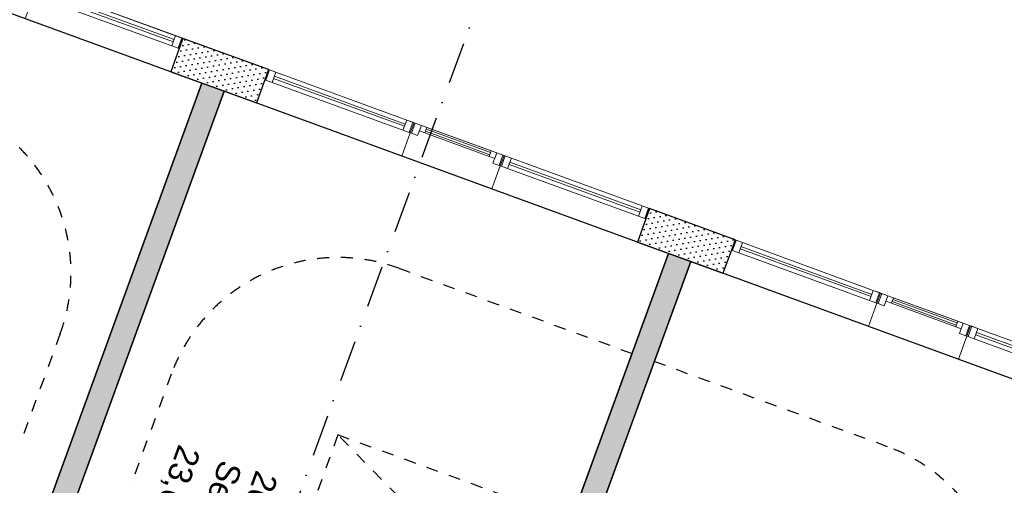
# Model space of a CAD drawing. Header units: millimetres. Extents: x 112481703 to 112588235, y 1264638581 to 1264713486.
# Tile 67 of 256: x 112524377 to 112532703, y 1264687552 to 1264691487. Entities that reach past the tile are written whole.
import ezdxf
from ezdxf.enums import TextEntityAlignment as Align

# ---------------------------------------------------------------- set-up
doc = ezdxf.new("R2010")
doc.units = ezdxf.units.MM
doc.header["$LTSCALE"] = 0.5
doc.header["$MEASUREMENT"] = 0
for name, pattern in [('PLINE', [0]), ('Prikk & stiplet', [1340.555525, 705.555534, -352.777767, 0, -282.222223]), ('Stipling', [400, 200, -200])]:
    doc.linetypes.add(name, pattern=pattern)
for name, color, linetype in [('231- Bærende yttervegger (Skravur)(Nye konstruksjoner)', 7, 'Continuous'), ('231- Bærende yttervegger(Nye konstruksjoner)', 7, 'Continuous'), ('242- Ikke-bærende innervegger (Skravur)(Nye konstruksjoner)', 7, 'Continuous'), ('242- Ikke-bærende innervegger(Nye konstruksjoner)', 7, 'Continuous'), ('852- Snittmarkør', 7, 'Continuous'), ('862- M___Nettoareal (1-100)', 7, 'Continuous'), ('862- M___Nettoareal(Nye konstruksjoner)', 7, 'Continuous'), ('862- M___Nettoareal(Polylinje)(Nye konstruksjoner)', 7, 'Continuous'), ('878- Annen overflate_visuell informasjon(Nye konstruksjoner)', 7, 'Continuous')]:
    doc.layers.add(name, color=color, linetype=linetype)
doc.layers.add('234- Vinduer_ dører_ porter(Nye konstruksjoner)', color=7, linetype='Continuous', lineweight=0)
doc.styles.add('GENERATED_STYLE_1', font='arial.ttf')
pattern_1 = [(249.956, (112557650, 1264717795), (-81.357, 29.68231), [0, -50]), (249.956, (112557682.11, 1264717756.67), (-81.357, 29.68231), [0, -50])]

# ---------------------------------------------------------------- blocks, each defined once
blk = doc.blocks.new('Sengerom_2021_90', base_point=(112530548.9, 1264685076.3))
at = {"layer": '862- M___Nettoareal(Polylinje)(Nye konstruksjoner)', "linetype": 'PLINE', "flags": 128}
blk.add_lwpolyline([(112528371.7, 1264684840.3), (112530720.3, 1264683983.4), (112529794.9, 1264681447), (112531204.1, 1264680932.8), (112533808.9, 1264688072.5), (112530051.2, 1264689443.5)], close=True, dxfattribs=at)
blk = doc.blocks.new('Sengerom_2031_91', base_point=(112526670.2, 1264686491.5))
at = {"layer": '862- M___Nettoareal(Polylinje)(Nye konstruksjoner)', "linetype": 'PLINE', "flags": 128}
blk.add_lwpolyline([(112529863.3, 1264689512), (112526105.6, 1264690883), (112523500.7, 1264683743.3), (112524909.9, 1264683229.2), (112525835.3, 1264685765.7), (112528183.8, 1264684908.8)], close=True, dxfattribs=at)
blk = doc.blocks.new('Sengerom_2041_92', base_point=(112522657.7, 1264687955.4))
at = {"layer": '862- M___Nettoareal(Polylinje)(Nye konstruksjoner)', "linetype": 'PLINE', "flags": 128}
blk.add_lwpolyline([(112520480.5, 1264687719.3), (112522829.1, 1264686862.4), (112521903.7, 1264684326), (112523312.8, 1264683811.9), (112525917.7, 1264690951.5), (112522160, 1264692322.5)], close=True, dxfattribs=at)
blk = doc.blocks.new('Sengerom_2011_102', base_point=(112534561.4, 1264683612.4))
at = {"layer": '862- M___Nettoareal(Polylinje)(Nye konstruksjoner)', "linetype": 'PLINE', "flags": 128}
blk.add_lwpolyline([(112536075.1, 1264682029.8), (112537754.5, 1264686633), (112533996.8, 1264688004), (112531391.9, 1264680864.3), (112532801.1, 1264680350.2), (112533726.5, 1264682886.6)], close=True, dxfattribs=at)
blk = doc.blocks.new('Vindu[205]', base_point=(112557650, 1264717795))
at = {"layer": '234- Vinduer_ dører_ porter(Nye konstruksjoner)', "linetype": 'PLINE'}
for p, q in [((112532418, 1264688899.3), (112532386.5, 1264688812.9)), ((112532418, 1264688899.3), (112532386.5, 1264688812.9)), ((112532395.9, 1264688809.4), (112532427.4, 1264688895.9)), ((112532418, 1264688899.3), (112533648.7, 1264688450.3)), ((112532418, 1264688899.3), (112532427.4, 1264688895.9)), ((112532427.4, 1264688895.9), (112532480, 1264688876.7)), ((112532480, 1264688876.7), (112532448.5, 1264688790.2)), ((112532467.7, 1264688842.9), (112533574.3, 1264688439.1)), ((112532480, 1264688876.7), (112533586.7, 1264688472.9)), ((112532386.5, 1264688812.9), (112532315.2, 1264688617.5)), ((112532395.9, 1264688809.4), (112532386.5, 1264688812.9)), ((112532448.5, 1264688790.2), (112532395.9, 1264688809.4)), ((112533555.1, 1264688386.5), (112532448.5, 1264688790.2)), ((112533567.5, 1264688420.3), (112532460.8, 1264688824.1)), ((112532315.2, 1264688617.5), (112533545.8, 1264688168.5)), ((112533555.1, 1264688386.5), (112533586.7, 1264688472.9)), ((112533586.7, 1264688472.9), (112533639.3, 1264688453.7)), ((112533607.7, 1264688367.3), (112533639.3, 1264688453.7)), ((112533648.7, 1264688450.3), (112533617.1, 1264688363.9)), ((112533648.7, 1264688450.3), (112533617.1, 1264688363.9)), ((112533639.3, 1264688453.7), (112533648.7, 1264688450.3)), ((112533617.1, 1264688363.9), (112533545.8, 1264688168.5)), ((112533607.7, 1264688367.3), (112533555.1, 1264688386.5)), ((112533617.1, 1264688363.9), (112533607.7, 1264688367.3))]:
    blk.add_line(p, q, dxfattribs=at)
blk = doc.blocks.new('Vindu[206]', base_point=(112557650, 1264717795))
at = {"layer": '234- Vinduer_ dører_ porter(Nye konstruksjoner)', "linetype": 'PLINE'}
for p, q in [((112531657.1, 1264689176.9), (112531625.5, 1264689090.5)), ((112531657.1, 1264689176.9), (112531625.5, 1264689090.5)), ((112531634.9, 1264689087.1), (112531666.5, 1264689173.5)), ((112531657.1, 1264689176.9), (112532418, 1264688899.3)), ((112531657.1, 1264689176.9), (112531666.5, 1264689173.5)), ((112531666.5, 1264689173.5), (112531719.1, 1264689154.3)), ((112531625.5, 1264689090.5), (112531554.3, 1264688895.1)), ((112531634.9, 1264689087.1), (112531625.5, 1264689090.5)), ((112531687.6, 1264689067.9), (112531634.9, 1264689087.1)), ((112531719.1, 1264689154.3), (112531687.6, 1264689067.9)), ((112531701.9, 1264689107.3), (112531719.1, 1264689154.3)), ((112531748.9, 1264689090.2), (112531701.9, 1264689107.3)), ((112531719.1, 1264689154.3), (112531766.1, 1264689137.2)), ((112531766.1, 1264689137.2), (112531748.9, 1264689090.2)), ((112532291.9, 1264688892.1), (112531748.9, 1264689090.2)), ((112532297, 1264688906.2), (112531754.1, 1264689104.3)), ((112531760.9, 1264689123.1), (112532303.9, 1264688925)), ((112531766.1, 1264689137.2), (112532309, 1264688939.1)), ((112532291.9, 1264688892.1), (112532309, 1264688939.1)), ((112532309, 1264688939.1), (112532356, 1264688921.9)), ((112532324.5, 1264688835.5), (112532356, 1264688921.9)), ((112532356, 1264688921.9), (112532338.9, 1264688874.9)), ((112532356, 1264688921.9), (112532408.6, 1264688902.7)), ((112531554.3, 1264688895.1), (112532315.2, 1264688617.5)), ((112532338.9, 1264688874.9), (112532291.9, 1264688892.1)), ((112532377.1, 1264688816.3), (112532324.5, 1264688835.5)), ((112532377.1, 1264688816.3), (112532408.6, 1264688902.7)), ((112532418, 1264688899.3), (112532386.5, 1264688812.9)), ((112532418, 1264688899.3), (112532386.5, 1264688812.9)), ((112532408.6, 1264688902.7), (112532418, 1264688899.3)), ((112532386.5, 1264688812.9), (112532315.2, 1264688617.5)), ((112532386.5, 1264688812.9), (112532377.1, 1264688816.3))]:
    blk.add_line(p, q, dxfattribs=at)
blk = doc.blocks.new('Vindu[207]', base_point=(112557650, 1264717795))
at = {"layer": '234- Vinduer_ dører_ porter(Nye konstruksjoner)', "linetype": 'PLINE'}
for p, q in [((112530426.4, 1264689625.9), (112530394.9, 1264689539.5)), ((112530426.4, 1264689625.9), (112530394.9, 1264689539.5)), ((112530404.3, 1264689536.1), (112530435.8, 1264689622.5)), ((112530426.4, 1264689625.9), (112531657.1, 1264689176.9)), ((112530426.4, 1264689625.9), (112530435.8, 1264689622.5)), ((112530435.8, 1264689622.5), (112530488.4, 1264689603.3)), ((112530488.4, 1264689603.3), (112530456.9, 1264689516.9)), ((112530488.4, 1264689603.3), (112531595.1, 1264689199.5)), ((112530394.9, 1264689539.5), (112530323.6, 1264689344.1)), ((112530404.3, 1264689536.1), (112530394.9, 1264689539.5)), ((112530456.9, 1264689516.9), (112530404.3, 1264689536.1)), ((112531563.5, 1264689113.1), (112530456.9, 1264689516.9)), ((112531575.9, 1264689146.9), (112530469.2, 1264689550.7)), ((112530476.1, 1264689569.5), (112531582.7, 1264689165.7)), ((112530323.6, 1264689344.1), (112531554.3, 1264688895.1)), ((112531563.5, 1264689113.1), (112531595.1, 1264689199.5)), ((112531595.1, 1264689199.5), (112531647.7, 1264689180.3)), ((112531616.2, 1264689093.9), (112531647.7, 1264689180.3)), ((112531657.1, 1264689176.9), (112531625.5, 1264689090.5)), ((112531657.1, 1264689176.9), (112531625.5, 1264689090.5)), ((112531647.7, 1264689180.3), (112531657.1, 1264689176.9)), ((112531625.5, 1264689090.5), (112531554.3, 1264688895.1)), ((112531616.2, 1264689093.9), (112531563.5, 1264689113.1)), ((112531625.5, 1264689090.5), (112531616.2, 1264689093.9))]:
    blk.add_line(p, q, dxfattribs=at)
blk = doc.blocks.new('Vindu[208]', base_point=(112557650, 1264717795))
at = {"layer": '234- Vinduer_ dører_ porter(Nye konstruksjoner)', "linetype": 'PLINE'}
for p, q in [((112528472.4, 1264690338.8), (112528440.9, 1264690252.4)), ((112528472.4, 1264690338.8), (112528440.9, 1264690252.4)), ((112528450.3, 1264690249), (112528481.8, 1264690335.4)), ((112528472.4, 1264690338.8), (112529703.1, 1264689889.8)), ((112528472.4, 1264690338.8), (112528481.8, 1264690335.4)), ((112528481.8, 1264690335.4), (112528534.4, 1264690316.2)), ((112528440.9, 1264690252.4), (112528369.6, 1264690057)), ((112528450.3, 1264690249), (112528440.9, 1264690252.4)), ((112528502.9, 1264690229.8), (112528450.3, 1264690249)), ((112528534.4, 1264690316.2), (112528502.9, 1264690229.8)), ((112529621.9, 1264689859.8), (112528515.2, 1264690263.6)), ((112528522.1, 1264690282.4), (112529628.7, 1264689878.6)), ((112528534.4, 1264690316.2), (112529641.1, 1264689912.4)), ((112529609.5, 1264689826), (112528502.9, 1264690229.8)), ((112528369.6, 1264690057), (112529600.2, 1264689608)), ((112529609.5, 1264689826), (112529641.1, 1264689912.4)), ((112529641.1, 1264689912.4), (112529693.7, 1264689893.2)), ((112529662.1, 1264689806.8), (112529693.7, 1264689893.2)), ((112529703.1, 1264689889.8), (112529671.5, 1264689803.4)), ((112529703.1, 1264689889.8), (112529671.5, 1264689803.4)), ((112529693.7, 1264689893.2), (112529703.1, 1264689889.8)), ((112529671.5, 1264689803.4), (112529600.2, 1264689608)), ((112529662.1, 1264689806.8), (112529609.5, 1264689826)), ((112529671.5, 1264689803.4), (112529662.1, 1264689806.8))]:
    blk.add_line(p, q, dxfattribs=at)
blk = doc.blocks.new('Vindu[209]', base_point=(112557650, 1264717795))
at = {"layer": '234- Vinduer_ dører_ porter(Nye konstruksjoner)', "linetype": 'PLINE'}
for p, q in [((112527711.5, 1264690616.4), (112527679.9, 1264690530)), ((112527711.5, 1264690616.4), (112527679.9, 1264690530)), ((112527689.3, 1264690526.6), (112527720.9, 1264690613)), ((112527711.5, 1264690616.4), (112528472.4, 1264690338.8)), ((112527711.5, 1264690616.4), (112527720.9, 1264690613)), ((112527720.9, 1264690613), (112527773.5, 1264690593.8)), ((112527773.5, 1264690593.8), (112527741.9, 1264690507.4)), ((112527756.3, 1264690546.8), (112527773.5, 1264690593.8)), ((112527773.5, 1264690593.8), (112527820.4, 1264690576.7)), ((112527679.9, 1264690530), (112527608.7, 1264690334.6)), ((112527689.3, 1264690526.6), (112527679.9, 1264690530)), ((112527741.9, 1264690507.4), (112527689.3, 1264690526.6)), ((112527803.3, 1264690529.7), (112527756.3, 1264690546.8)), ((112527820.4, 1264690576.7), (112527803.3, 1264690529.7)), ((112528346.3, 1264690331.6), (112527803.3, 1264690529.7)), ((112528351.4, 1264690345.7), (112527808.5, 1264690543.8)), ((112527815.3, 1264690562.6), (112528358.3, 1264690364.5)), ((112527820.4, 1264690576.7), (112528363.4, 1264690378.6)), ((112527608.7, 1264690334.6), (112528369.6, 1264690057)), ((112528346.3, 1264690331.6), (112528363.4, 1264690378.6)), ((112528363.4, 1264690378.6), (112528410.4, 1264690361.4)), ((112528378.9, 1264690275), (112528410.4, 1264690361.4)), ((112528410.4, 1264690361.4), (112528393.3, 1264690314.5)), ((112528410.4, 1264690361.4), (112528463, 1264690342.2)), ((112528431.5, 1264690255.8), (112528463, 1264690342.2)), ((112528472.4, 1264690338.8), (112528440.9, 1264690252.4)), ((112528472.4, 1264690338.8), (112528440.9, 1264690252.4)), ((112528463, 1264690342.2), (112528472.4, 1264690338.8)), ((112528393.3, 1264690314.5), (112528346.3, 1264690331.6)), ((112528440.9, 1264690252.4), (112528369.6, 1264690057)), ((112528431.5, 1264690255.8), (112528378.9, 1264690275)), ((112528440.9, 1264690252.4), (112528431.5, 1264690255.8))]:
    blk.add_line(p, q, dxfattribs=at)
blk = doc.blocks.new('Vindu[210]', base_point=(112557650, 1264717795))
at = {"layer": '234- Vinduer_ dører_ porter(Nye konstruksjoner)', "linetype": 'PLINE'}
for p, q in [((112526480.8, 1264691065.4), (112526449.3, 1264690979)), ((112526480.8, 1264691065.4), (112526449.3, 1264690979)), ((112526458.7, 1264690975.6), (112526490.2, 1264691062)), ((112526480.8, 1264691065.4), (112527711.5, 1264690616.4)), ((112526480.8, 1264691065.4), (112526490.2, 1264691062)), ((112526490.2, 1264691062), (112526542.8, 1264691042.8)), ((112526542.8, 1264691042.8), (112526511.3, 1264690956.4)), ((112526530.5, 1264691009), (112527637.1, 1264690605.2)), ((112526542.8, 1264691042.8), (112527649.5, 1264690639.1)), ((112526449.3, 1264690979), (112526378, 1264690783.6)), ((112526458.7, 1264690975.6), (112526449.3, 1264690979)), ((112526511.3, 1264690956.4), (112526458.7, 1264690975.6)), ((112527617.9, 1264690552.6), (112526511.3, 1264690956.4)), ((112527630.3, 1264690586.4), (112526523.6, 1264690990.2)), ((112526378, 1264690783.6), (112527608.7, 1264690334.6)), ((112527617.9, 1264690552.6), (112527649.5, 1264690639.1)), ((112527649.5, 1264690639.1), (112527702.1, 1264690619.9)), ((112527670.5, 1264690533.4), (112527702.1, 1264690619.9)), ((112527711.5, 1264690616.4), (112527679.9, 1264690530)), ((112527711.5, 1264690616.4), (112527679.9, 1264690530)), ((112527702.1, 1264690619.9), (112527711.5, 1264690616.4)), ((112527679.9, 1264690530), (112527608.7, 1264690334.6)), ((112527670.5, 1264690533.4), (112527617.9, 1264690552.6)), ((112527679.9, 1264690530), (112527670.5, 1264690533.4))]:
    blk.add_line(p, q, dxfattribs=at)
blk = doc.blocks.new('Vindu[211]', base_point=(112557650, 1264717795))
at = {"layer": '234- Vinduer_ dører_ porter(Nye konstruksjoner)', "linetype": 'PLINE'}
for p, q in [((112524526.8, 1264691778.3), (112524495.3, 1264691691.9)), ((112524526.8, 1264691778.3), (112524495.3, 1264691691.9)), ((112524504.7, 1264691688.5), (112524536.2, 1264691774.9)), ((112524526.8, 1264691778.3), (112525757.5, 1264691329.3)), ((112524526.8, 1264691778.3), (112524536.2, 1264691774.9)), ((112524536.2, 1264691774.9), (112524588.8, 1264691755.7)), ((112524588.8, 1264691755.7), (112524557.3, 1264691669.3)), ((112524588.8, 1264691755.7), (112525695.5, 1264691352)), ((112524495.3, 1264691691.9), (112524424, 1264691496.5)), ((112524504.7, 1264691688.5), (112524495.3, 1264691691.9)), ((112524557.3, 1264691669.3), (112524504.7, 1264691688.5)), ((112525663.9, 1264691265.5), (112524557.3, 1264691669.3)), ((112525676.3, 1264691299.3), (112524569.6, 1264691703.1)), ((112524576.5, 1264691721.9), (112525683.1, 1264691318.1)), ((112524424, 1264691496.5), (112525654.6, 1264691047.5)), ((112525663.9, 1264691265.5), (112525695.5, 1264691352)), ((112525695.5, 1264691352), (112525748.1, 1264691332.8)), ((112525716.5, 1264691246.3), (112525748.1, 1264691332.8)), ((112525748.1, 1264691332.8), (112525757.5, 1264691329.3)), ((112525716.5, 1264691246.3), (112525663.9, 1264691265.5)), ((112525757.5, 1264691329.3), (112525725.9, 1264691242.9)), ((112525757.5, 1264691329.3), (112525725.9, 1264691242.9)), ((112525725.9, 1264691242.9), (112525654.6, 1264691047.5)), ((112525725.9, 1264691242.9), (112525716.5, 1264691246.3))]:
    blk.add_line(p, q, dxfattribs=at)
blk = doc.blocks.new('Label_101', base_point=(112525945.5, 1264687162.5))
at = {"layer": '862- M___Nettoareal (1-100)', "char_height": 200, "attachment_point": 1, "rotation": 249.95599, "style": 'GENERATED_STYLE_1'}
for s, insert in [('\\A1;{\\pql;\\pt0,241000;\\fArial|b0|i0|c0|p0;\\W1.000000;23,6\\fArial|b0|i0|c0|p0;\\W1.000000;\\A1{\\H.66x;\\S^  ;}\\fArial|b0|i0|c0|p0;\\W1.000000; m\\fArial|b0|i0|c0|p0;\\W1.000000;\\A1{\\H.66x;\\S2^  ;}\\fArial|b0|i0|c0|p0;\\W1.000000;\\fArial|b0|i0|c0|p0;\\W1.000000;\\fArial|b0|i0|c0|p0;\\W1.000000;\\fArial|b0|i0|c0|p0;\\W1.000000;\\fArial|b0|i0|c0|p0;\\W1.000000;\\fArial|b0|i0|c0|p0;\\W1.000000;\\fArial|b0|i0|c0|p0;\\W1.000000;\\A1{\\H.66x;\\S^  ;}\\fArial|b0|i0|c0|p0;\\W1.000000;\\fArial|b0|i0|c0|p0;\\W1.000000;\\A1{\\H.66x;\\S^  ;}\\fArial|b0|i0|c0|p0;\\W1.000000;\\fArial|b0|i0|c0|p0;\\W1.000000;\\fArial|b0|i0|c0|p0;\\W1.000000;\\fArial|b0|i0|c0|p0;\\W1.000000;\\fArial|b0|i0|c0|p0;\\W1.000000;\\fArial|b0|i0|c0|p0;\\W1.000000;\\fArial|b0|i0|c0|p0;\\W1.000000;\\A1{\\H.66x;\\S^  ;}\\fArial|b0|i0|c0|p0;\\W1.000000;\\fArial|b0|i0|c0|p0;\\W1.000000;\\A1{\\H.66x;\\S^  ;}\\fArial|b0|i0|c0|p0;\\W1.000000;\\fArial|b0|i0|c0|p0;\\W1.000000;\\fArial|b0|i0|c0|p0;\\W1.000000;\\fArial|b0|i0|c0|p0;\\W1.000000;\\fArial|b0|i0|c0|p0;\\W1.000000;\\fArial|b0|i0|c0|p0;\\W1.000000;\\fArial|b0|i0|c0|p0;\\W1.000000;\\A1{\\H.66x;\\S^  ;}\\fArial|b0|i0|c0|p0;\\W1.000000;\\fArial|b0|i0|c0|p0;\\W1.000000;\\A1{\\H.66x;\\S^  ;}\\fArial|b0|i0|c0|p0;\\W1.000000;\\fArial|b0|i0|c0|p0;\\W1.000000;\\fArial|b0|i0|c0|p0;\\W1.000000;\\fArial|b0|i0|c0|p0;\\W1.000000;\\fArial|b0|i0|c0|p0;\\W1.000000;\\fArial|b0|i0|c0|p0;\\W1.000000;\\fArial|b0|i0|c0|p0;\\W1.000000;\\A1{\\H.66x;\\S^  ;}\\fArial|b0|i0|c0|p0;\\W1.000000;\\fArial|b0|i0|c0|p0;\\W1.000000;\\A1{\\H.66x;\\S^  ;}\\fArial|b0|i0|c0|p0;\\W1.000000;\\fArial|b0|i0|c0|p0;\\W1.000000;\\fArial|b0|i0|c0|p0;\\W1.000000;\\fArial|b0|i0|c0|p0;\\W1.000000;\\fArial|b0|i0|c0|p0;\\W1.000000;\\fArial|b0|i0|c0|p0;\\W1.000000;\\fArial|b0|i0|c0|p0;\\W1.000000;\\fArial|b0|i0|c0|p0;\\W1.000000;}', (112525965.7, 1264687818)), ('\\A1;{\\pql;\\pt0,241000;\\fArial|b0|i0|c0|p0;\\W1.000000;Sengerom\\fArial|b0|i0|c0|p0;\\W1.000000;\\A1{\\H.66x;\\S^  ;}\\fArial|b0|i0|c0|p0;\\W1.000000;\\fArial|b0|i0|c0|p0;\\W1.000000;\\A1{\\H.66x;\\S^  ;}\\fArial|b0|i0|c0|p0;\\W1.000000;\\fArial|b0|i0|c0|p0;\\W1.000000;\\fArial|b0|i0|c0|p0;\\W1.000000;\\fArial|b0|i0|c0|p0;\\W1.000000;\\fArial|b0|i0|c0|p0;\\W1.000000;\\fArial|b0|i0|c0|p0;\\W1.000000;\\fArial|b0|i0|c0|p0;\\W1.000000;\\A1{\\H.66x;\\S^  ;}\\fArial|b0|i0|c0|p0;\\W1.000000;\\fArial|b0|i0|c0|p0;\\W1.000000;\\A1{\\H.66x;\\S^  ;}\\fArial|b0|i0|c0|p0;\\W1.000000;\\fArial|b0|i0|c0|p0;\\W1.000000;\\fArial|b0|i0|c0|p0;\\W1.000000;\\fArial|b0|i0|c0|p0;\\W1.000000;\\fArial|b0|i0|c0|p0;\\W1.000000;\\fArial|b0|i0|c0|p0;\\W1.000000;\\fArial|b0|i0|c0|p0;\\W1.000000;\\A1{\\H.66x;\\S^  ;}\\fArial|b0|i0|c0|p0;\\W1.000000;\\fArial|b0|i0|c0|p0;\\W1.000000;\\A1{\\H.66x;\\S^  ;}\\fArial|b0|i0|c0|p0;\\W1.000000;\\fArial|b0|i0|c0|p0;\\W1.000000;\\fArial|b0|i0|c0|p0;\\W1.000000;\\fArial|b0|i0|c0|p0;\\W1.000000;\\fArial|b0|i0|c0|p0;\\W1.000000;\\fArial|b0|i0|c0|p0;\\W1.000000;\\fArial|b0|i0|c0|p0;\\W1.000000;\\A1{\\H.66x;\\S^  ;}\\fArial|b0|i0|c0|p0;\\W1.000000;\\fArial|b0|i0|c0|p0;\\W1.000000;\\A1{\\H.66x;\\S^  ;}\\fArial|b0|i0|c0|p0;\\W1.000000;\\fArial|b0|i0|c0|p0;\\W1.000000;\\fArial|b0|i0|c0|p0;\\W1.000000;\\fArial|b0|i0|c0|p0;\\W1.000000;\\fArial|b0|i0|c0|p0;\\W1.000000;\\fArial|b0|i0|c0|p0;\\W1.000000;\\fArial|b0|i0|c0|p0;\\W1.000000;\\A1{\\H.66x;\\S^  ;}\\fArial|b0|i0|c0|p0;\\W1.000000;\\fArial|b0|i0|c0|p0;\\W1.000000;\\A1{\\H.66x;\\S^  ;}\\fArial|b0|i0|c0|p0;\\W1.000000;\\fArial|b0|i0|c0|p0;\\W1.000000;\\fArial|b0|i0|c0|p0;\\W1.000000;\\fArial|b0|i0|c0|p0;\\W1.000000;\\fArial|b0|i0|c0|p0;\\W1.000000;\\fArial|b0|i0|c0|p0;\\W1.000000;\\fArial|b0|i0|c0|p0;\\W1.000000;\\fArial|b0|i0|c0|p0;\\W1.000000;}', (112526263.7, 1264687709.3)), ('\\A1;{\\pql;\\pt0,241000;\\fArial|b0|i0|c0|p0;\\W1.000000;2031\\fArial|b0|i0|c0|p0;\\W1.000000;\\A1{\\H.66x;\\S^  ;}\\fArial|b0|i0|c0|p0;\\W1.000000;\\fArial|b0|i0|c0|p0;\\W1.000000;\\A1{\\H.66x;\\S^  ;}\\fArial|b0|i0|c0|p0;\\W1.000000;\\fArial|b0|i0|c0|p0;\\W1.000000;\\fArial|b0|i0|c0|p0;\\W1.000000;\\fArial|b0|i0|c0|p0;\\W1.000000;\\fArial|b0|i0|c0|p0;\\W1.000000;\\fArial|b0|i0|c0|p0;\\W1.000000;\\fArial|b0|i0|c0|p0;\\W1.000000;\\A1{\\H.66x;\\S^  ;}\\fArial|b0|i0|c0|p0;\\W1.000000;\\fArial|b0|i0|c0|p0;\\W1.000000;\\A1{\\H.66x;\\S^  ;}\\fArial|b0|i0|c0|p0;\\W1.000000;\\fArial|b0|i0|c0|p0;\\W1.000000;\\fArial|b0|i0|c0|p0;\\W1.000000;\\fArial|b0|i0|c0|p0;\\W1.000000;\\fArial|b0|i0|c0|p0;\\W1.000000;\\fArial|b0|i0|c0|p0;\\W1.000000;\\fArial|b0|i0|c0|p0;\\W1.000000;\\A1{\\H.66x;\\S^  ;}\\fArial|b0|i0|c0|p0;\\W1.000000;\\fArial|b0|i0|c0|p0;\\W1.000000;\\A1{\\H.66x;\\S^  ;}\\fArial|b0|i0|c0|p0;\\W1.000000;\\fArial|b0|i0|c0|p0;\\W1.000000;\\fArial|b0|i0|c0|p0;\\W1.000000;\\fArial|b0|i0|c0|p0;\\W1.000000;\\fArial|b0|i0|c0|p0;\\W1.000000;\\fArial|b0|i0|c0|p0;\\W1.000000;\\fArial|b0|i0|c0|p0;\\W1.000000;\\A1{\\H.66x;\\S^  ;}\\fArial|b0|i0|c0|p0;\\W1.000000;\\fArial|b0|i0|c0|p0;\\W1.000000;\\A1{\\H.66x;\\S^  ;}\\fArial|b0|i0|c0|p0;\\W1.000000;\\fArial|b0|i0|c0|p0;\\W1.000000;\\fArial|b0|i0|c0|p0;\\W1.000000;\\fArial|b0|i0|c0|p0;\\W1.000000;\\fArial|b0|i0|c0|p0;\\W1.000000;\\fArial|b0|i0|c0|p0;\\W1.000000;\\fArial|b0|i0|c0|p0;\\W1.000000;\\A1{\\H.66x;\\S^  ;}\\fArial|b0|i0|c0|p0;\\W1.000000;\\fArial|b0|i0|c0|p0;\\W1.000000;\\A1{\\H.66x;\\S^  ;}\\fArial|b0|i0|c0|p0;\\W1.000000;\\fArial|b0|i0|c0|p0;\\W1.000000;\\fArial|b0|i0|c0|p0;\\W1.000000;\\fArial|b0|i0|c0|p0;\\W1.000000;\\fArial|b0|i0|c0|p0;\\W1.000000;\\fArial|b0|i0|c0|p0;\\W1.000000;\\fArial|b0|i0|c0|p0;\\W1.000000;\\fArial|b0|i0|c0|p0;\\W1.000000;}', (112526565.8, 1264687620.4))]:
    blk.add_mtext(s, dxfattribs=dict(at, insert=insert))
at = {"layer": '862- M___Nettoareal (1-100)', "style": 'GENERATED_STYLE_1'}
for tag, p in [('DUMMY_108', (112526018.2, 1264687820.2)), ('DUMMY_107', (112526313.5, 1264687712.4)), ('DUMMY_106', (112526608.7, 1264687604.7))]:
    blk.add_attdef(tag, text='', height=200, rotation=249.95599, dxfattribs=at).set_placement(p, align=Align.TOP_LEFT)

msp = doc.modelspace()

# ---------------------------------------------------------------- hatches: boundary and pattern name
at = {"layer": '231- Bærende yttervegger (Skravur)(Nye konstruksjoner)', "linetype": 'Continuous'}
h = msp.add_hatch(dxfattribs=at)
h.set_pattern_fill('Prikker_tett', color=256, style=0, pattern_type=2)
h.set_pattern_definition(pattern_1)
h.paths.add_polyline_path([(112526378, 1264690783.6), (112526480.8, 1264691065.4), (112525757.5, 1264691329.3), (112525654.6, 1264691047.5)])
h = msp.add_hatch(dxfattribs=at)
h.set_pattern_fill('Prikker_tett', color=256, style=0, pattern_type=2)
h.set_pattern_definition(pattern_1)
h.paths.add_polyline_path([(112530323.6, 1264689344.1), (112530426.4, 1264689625.9), (112529703.1, 1264689889.8), (112529600.2, 1264689608)])
at = {"layer": '242- Ikke-bærende innervegger (Skravur)(Nye konstruksjoner)', "linetype": 'Continuous'}
h = msp.add_hatch(dxfattribs=at)
h.set_pattern_fill('Prikker_tett', color=256, style=0, pattern_type=2)
h.set_pattern_definition(pattern_1)
h.paths.add_polyline_path([(112525917.7, 1264690951.5), (112523312.8, 1264683811.9), (112523500.7, 1264683743.3), (112526105.6, 1264690883)])
h = msp.add_hatch(dxfattribs=at)
h.set_pattern_fill('Prikker_tett', color=256, style=0, pattern_type=2)
h.set_pattern_definition(pattern_1)
h.paths.add_polyline_path([(112529863.3, 1264689512), (112527258.4, 1264682372.4), (112527446.3, 1264682303.8), (112530051.2, 1264689443.5)])

# ---------------------------------------------------------------- linework, layer by layer
at = {"layer": '231- Bærende yttervegger(Nye konstruksjoner)', "linetype": 'PLINE'}
for p, q in [((112525757.5, 1264691329.3), (112525725.9, 1264691242.9)), ((112525725.9, 1264691242.9), (112525654.6, 1264691047.5)), ((112526480.8, 1264691065.4), (112526449.3, 1264690979)), ((112526449.3, 1264690979), (112526378, 1264690783.6)), ((112529703.1, 1264689889.8), (112529671.5, 1264689803.4)), ((112529671.5, 1264689803.4), (112529600.2, 1264689608)), ((112530426.4, 1264689625.9), (112530394.9, 1264689539.5)), ((112530394.9, 1264689539.5), (112530323.6, 1264689344.1))]:
    msp.add_line(p, q, dxfattribs=at)
at = {"layer": '231- Bærende yttervegger(Nye konstruksjoner)', "linetype": 'PLINE', "flags": 128}
for points in [[(112526480.8, 1264691065.4), (112525757.5, 1264691329.3)], [(112525654.6, 1264691047.5), (112526378, 1264690783.6)], [(112530426.4, 1264689625.9), (112529703.1, 1264689889.8)], [(112529600.2, 1264689608), (112530323.6, 1264689344.1)]]:
    msp.add_lwpolyline(points, dxfattribs=at)
at = {"layer": '242- Ikke-bærende innervegger(Nye konstruksjoner)', "linetype": 'PLINE', "flags": 128}
for points in [[(112525917.7, 1264690951.5), (112523312.8, 1264683811.9)], [(112526105.6, 1264690883), (112525917.7, 1264690951.5)], [(112523500.7, 1264683743.3), (112526105.6, 1264690883)], [(112529863.3, 1264689512), (112527258.4, 1264682372.4)], [(112530051.2, 1264689443.5), (112529863.3, 1264689512)], [(112527446.3, 1264682303.8), (112530051.2, 1264689443.5)]]:
    msp.add_lwpolyline(points, dxfattribs=at)
at = {"layer": '852- Snittmarkør', "linetype": 'Prikk & stiplet'}
msp.add_line((112534103.1, 1264707658.3), (112510409.8, 1264642716.7), dxfattribs=at)
at = {"layer": '878- Annen overflate_visuell informasjon(Nye konstruksjoner)', "linetype": 'Stipling'}
for p, q in [((112527582, 1264689386.3), (112529554.8, 1264688666.5)), ((112524719.3, 1264688834), (112524376.6, 1264687894.6)), ((112531715.5, 1264687878.2), (112529742.7, 1264688598)), ((112525658.8, 1264688491.3), (112525316, 1264687551.8)), ((112527067.9, 1264687977.1), (112526725.2, 1264687037.7)), ((112529040.7, 1264687257.4), (112527067.9, 1264687977.1)), ((112528698, 1264686318), (112527067.9, 1264687977.1))]:
    msp.add_line(p, q, dxfattribs=at)
for centre, start, end in [((112523310.2, 1264689348.1), 339.95599, 69.95599), ((112527067.9, 1264687977.1), 69.95599, 159.95599), ((112531201.4, 1264686469.1), 339.95599, 69.95599)]:
    msp.add_arc(centre, 1500, start, end, dxfattribs=at)

# ---------------------------------------------------------------- block references
at = {"layer": '234- Vinduer_ dører_ porter(Nye konstruksjoner)', "linetype": 'PLINE'}
for name in ['Vindu[211]', 'Vindu[210]', 'Vindu[209]', 'Vindu[208]', 'Vindu[207]', 'Vindu[206]', 'Vindu[205]']:
    msp.add_blockref(name, (112557650, 1264717795), dxfattribs=at)
at = {"layer": '862- M___Nettoareal (1-100)', "linetype": 'PLINE'}
msp.add_blockref('Label_101', (112525945.5, 1264687162.5), dxfattribs=at)
at = {"layer": '862- M___Nettoareal(Nye konstruksjoner)', "linetype": 'Continuous'}
for name, p in [('Sengerom_2041_92', (112522657.7, 1264687955.4)), ('Sengerom_2031_91', (112526670.2, 1264686491.5)), ('Sengerom_2021_90', (112530548.9, 1264685076.3)), ('Sengerom_2011_102', (112534561.4, 1264683612.4))]:
    msp.add_blockref(name, p, dxfattribs=at)

doc.saveas('drawing.dxf')
